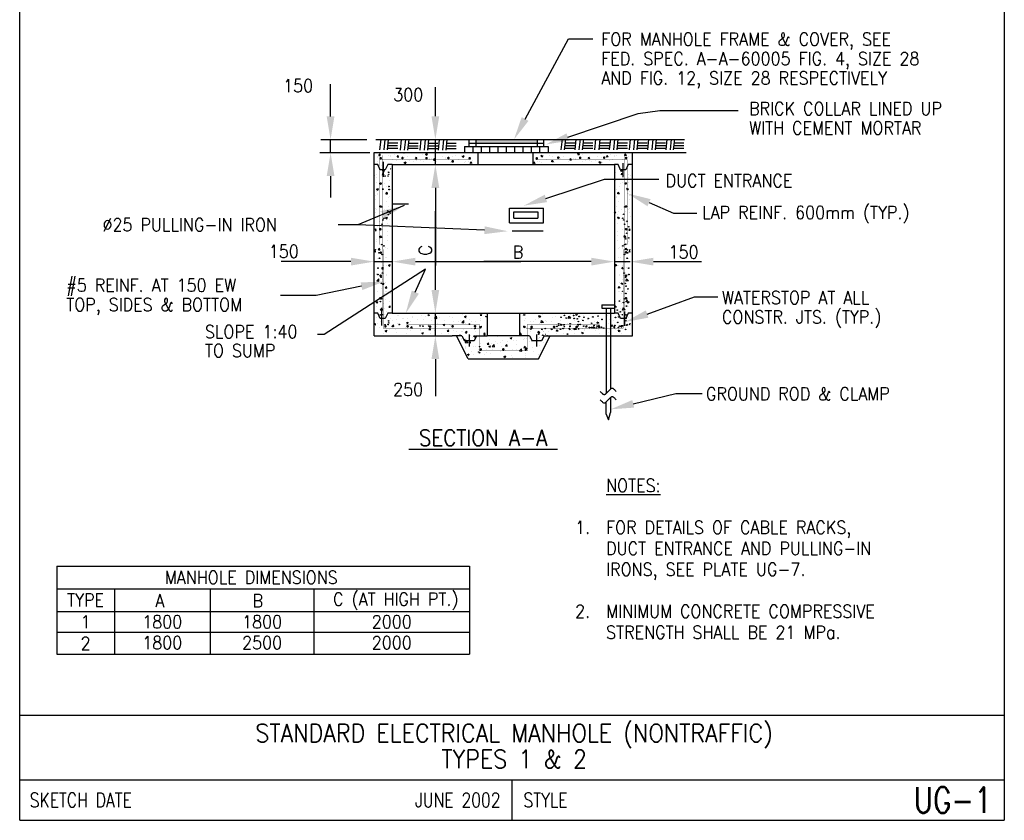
# Model space of a CAD drawing. Extents: x 0 to 7.6, y 0 to 9.85.
# Tile 1 of 2: x 0 to 7.6, y 0 to 6.18. Entities that reach past the tile are written whole.
import ezdxf
from ezdxf.enums import TextEntityAlignment as Align

# ---------------------------------------------------------------- set-up
doc = ezdxf.new("R2010")
doc.units = 0
doc.header["$MEASUREMENT"] = 0
doc.layers.get('0').update_dxf_attribs({"color": 2, "linetype": 'CONTINUOUS'})
doc.layers.add('E-DETL', color=2, linetype='CONTINUOUS')
doc.layers.add('E-DETL-TEXT', color=3, linetype='CONTINUOUS')
doc.styles.add('ROMANS', font='ROMANS.SHX', dxfattribs={"width": 0.8})

# ---------------------------------------------------------------- blocks, each defined once
blk = doc.blocks.new('BREAK')
blk.add_lwpolyline([(0, 0.0625), (-0.0055, 0.057), (-0.0103, 0.0521), (-0.0144, 0.0479), (-0.0177, 0.0441), (-0.0205, 0.0408), (-0.0225, 0.0378), (-0.0239, 0.0351), (-0.0247, 0.0326), (-0.0249, 0.0302), (-0.0246, 0.0279), (-0.0238, 0.0257), (-0.0226, 0.0236), (-0.0211, 0.0216), (-0.0194, 0.0196), (-0.0176, 0.0176), (-0.0156, 0.0156), (-0.0137, 0.0137), (-0.0117, 0.0117), (-0.0098, 0.0098), (-0.0078, 0.0078), (-0.0059, 0.0059), (-0.0039, 0.0039), (-0.002, 0.002), (0, 0), (0.002, -0.002), (0.0039, -0.0039), (0.0059, -0.0059), (0.0078, -0.0078), (0.0098, -0.0098), (0.0117, -0.0117), (0.0137, -0.0137), (0.0156, -0.0156), (0.0176, -0.0176), (0.0194, -0.0196), (0.0211, -0.0216), (0.0226, -0.0236), (0.0238, -0.0257), (0.0246, -0.0279), (0.0249, -0.0302), (0.0247, -0.0326), (0.0239, -0.0351), (0.0225, -0.0378), (0.0205, -0.0408), (0.0177, -0.0441), (0.0144, -0.0479), (0.0103, -0.0521), (0.0055, -0.057), (0, -0.0625)])
blk = doc.blocks.new('*X1')
at = {"color": 0}
for p, q in [((62.84, 116.43), (62.84, 116.43)), ((62.9, 116.21), (62.9, 116.21)), ((63.18, 116.58), (63.42, 116.87)), ((63.18, 116.58), (63.48, 116.56)), ((63.48, 116.56), (63.42, 116.87)), ((65.06, 116.5), (65.06, 116.5)), ((65.47, 116.57), (65.47, 116.57)), ((65.51, 116.32), (65.51, 116.32)), ((66.31, 116.66), (66.31, 116.66)), ((66.76, 116.27), (67, 116.55)), ((66.76, 116.27), (67.06, 116.24)), ((67.06, 116.24), (67, 116.55)), ((67.99, 116.89), (67.99, 116.89)), ((68.18, 116.21), (68.18, 116.21)), ((68.21, 116.91), (68.21, 116.91)), ((68.81, 116.3), (68.81, 116.3)), ((70.35, 115.95), (70.59, 116.24)), ((70.35, 115.95), (70.65, 115.93)), ((70.65, 115.93), (70.59, 116.24)), ((70.85, 116.09), (70.85, 116.09)), ((71.73, 116.8), (71.73, 116.8)), ((72.37, 116.78), (72.72, 116.92)), ((72.37, 116.78), (72.62, 116.62)), ((72.62, 116.62), (72.72, 116.92)), ((73.1, 115.95), (73.1, 115.95)), ((73.52, 115.98), (73.52, 115.98)), ((73.94, 115.64), (74.18, 115.93)), ((74.24, 115.61), (74.18, 115.93)), ((75.62, 116.27), (75.62, 116.27)), ((76.35, 116.19), (76.35, 116.19)), ((77.61, 116.35), (77.61, 116.35)), ((78.22, 116.64), (78.22, 116.64)), ((79.5, 116.6), (79.5, 116.6)), ((79.56, 116.38), (79.91, 116.52)), ((79.56, 116.38), (79.81, 116.22)), ((79.81, 116.22), (79.91, 116.52)), ((62.84, 114.55), (62.84, 114.55)), ((62.98, 115.3), (62.98, 115.3)), ((63.75, 114.53), (63.75, 114.53)), ((63.9, 115.76), (63.9, 115.76)), ((65, 114.69), (65, 114.69)), ((65.41, 114.9), (65.41, 114.9)), ((65.46, 113.95), (65.53, 114.02)), ((65.89, 115.8), (65.89, 115.8)), ((66.57, 115.65), (66.57, 115.65)), ((67.93, 115.22), (67.93, 115.22)), ((68.17, 115.17), (68.52, 115.31)), ((68.17, 115.17), (68.41, 115.01)), ((68.42, 115.01), (68.52, 115.31)), ((69.24, 115.53), (69.24, 115.53)), ((70.05, 115.36), (70.05, 115.36)), ((70.53, 115.6), (70.53, 115.6)), ((71.3, 115.52), (71.3, 115.52)), ((71.9, 115.42), (71.9, 115.42)), ((73.2, 115.77), (73.2, 115.77)), ((73.94, 115.64), (74.24, 115.61)), ((74.57, 115.31), (74.57, 115.31)), ((76.19, 115.87), (76.19, 115.87)), ((77.24, 115.2), (77.24, 115.2)), ((77.52, 115.33), (77.76, 115.61)), ((77.52, 115.33), (77.82, 115.3)), ((77.82, 115.3), (77.76, 115.61)), ((78.86, 115.75), (78.86, 115.75)), ((79.91, 115.08), (79.91, 115.08)), ((80.27, 115.32), (80.27, 115.32)), ((80.73, 115.33), (80.73, 115.33)), ((81.11, 115.01), (81.35, 115.3)), ((81.11, 115.01), (81.13, 115.01)), ((81.34, 115.04), (81.34, 115.04)), ((81.4, 115.01), (81.35, 115.3)), ((81.53, 115.64), (81.53, 115.64)), ((62.43, 112.55), (62.43, 112.55)), ((62.77, 112.31), (62.77, 112.31)), ((62.78, 112.89), (62.78, 112.89)), ((63.68, 112.72), (63.68, 112.72)), ((63.87, 112.82), (64.11, 113.11)), ((63.87, 112.82), (64.17, 112.79)), ((63.97, 113.56), (64.32, 113.69)), ((63.97, 113.56), (64.22, 113.39)), ((64.17, 112.79), (64.11, 113.11)), ((64.22, 113.39), (64.32, 113.69)), ((64.52, 113.78), (64.52, 113.78)), ((65.35, 113.24), (65.35, 113.24)), ((65.46, 113.95), (65.53, 113.93)), ((62.72, 111.22), (62.72, 111.22)), ((63.54, 111.22), (63.54, 111.22)), ((63.97, 111.22), (63.97, 111.22)), ((64.26, 111), (64.26, 111)), ((64.6, 110.55), (64.6, 110.55)), ((65.29, 111.57), (65.29, 111.57)), ((62.55, 108.68), (62.55, 108.68)), ((62.66, 109.56), (62.66, 109.56)), ((62.76, 109.93), (63.11, 110.07)), ((62.76, 109.93), (63, 109.77)), ((62.95, 109.02), (62.95, 109.02)), ((62.96, 108.97), (62.96, 108.97)), ((63, 109.77), (63.11, 110.07)), ((64.56, 109.06), (64.81, 109.35)), ((64.56, 109.06), (64.86, 109.03)), ((64.86, 109.03), (64.81, 109.35)), ((65.17, 108.24), (65.17, 108.24)), ((65.22, 108.57), (65.22, 108.57)), ((65.23, 109.91), (65.23, 109.91)), ((62.54, 106.23), (62.54, 106.23)), ((62.6, 107.89), (62.6, 107.89)), ((64.79, 107.47), (64.79, 107.47)), ((65.1, 106.58), (65.1, 106.58)), ((62.48, 104.56), (62.48, 104.56)), ((62.63, 105.45), (62.63, 105.45)), ((62.76, 105.98), (62.76, 105.98)), ((63.47, 105.5), (63.47, 105.5)), ((63.95, 104.89), (63.95, 104.89)), ((64.24, 106.01), (64.24, 106.01)), ((64.52, 104.3), (64.87, 104.43)), ((64.52, 104.3), (64.77, 104.13)), ((64.73, 105.66), (64.73, 105.66)), ((64.77, 104.13), (64.87, 104.43)), ((65.04, 104.92), (65.04, 104.92)), ((65.26, 105.3), (65.5, 105.59)), ((65.26, 105.3), (65.53, 105.27)), ((65.3, 105.34), (65.3, 105.34)), ((65.53, 105.41), (65.5, 105.59)), ((62.95, 102.64), (62.95, 102.64)), ((63.25, 103.47), (63.25, 103.47)), ((63.41, 103.69), (63.41, 103.69)), ((64.98, 103.25), (64.98, 103.25)), ((65.3, 103.94), (65.3, 103.94)), ((62.44, 101.94), (62.61, 102.14)), ((62.44, 101.84), (62.66, 101.83)), ((62.66, 101.83), (62.61, 102.14)), ((63.31, 100.67), (63.66, 100.8)), ((63.31, 100.67), (63.56, 100.5)), ((63.56, 100.5), (63.66, 100.8)), ((63.99, 101.97), (63.99, 101.97)), ((64.92, 101.59), (64.92, 101.59)), ((64.94, 100.8), (64.94, 100.8)), ((62.67, 99.99), (62.67, 99.99)), ((62.74, 99.65), (62.74, 99.65)), ((63.33, 100.24), (63.33, 100.24)), ((63.94, 98.55), (63.94, 98.55)), ((64.86, 99.92), (64.86, 99.92)), ((62.45, 98.03), (62.5, 98.09)), ((62.45, 97.63), (62.56, 97.61)), ((62.56, 97.61), (62.5, 98.09)), ((63.06, 98.09), (63.3, 98.38)), ((63.06, 98.09), (63.36, 98.06)), ((63.36, 98.06), (63.3, 98.38)), ((63.95, 98.26), (63.95, 98.26)), ((64.45, 96.63), (64.45, 96.63)), ((64.52, 98.44), (64.52, 98.44)), ((64.74, 96.59), (64.74, 96.59)), ((64.8, 98.26), (64.8, 98.26)), ((62.93, 96.3), (62.93, 96.3)), ((62.98, 95.71), (62.98, 95.71)), ((63.14, 94.66), (63.14, 94.66)), ((63.2, 96.47), (63.2, 96.47)), ((64.03, 95.03), (64.03, 95.03)), ((64.68, 94.93), (64.68, 94.93)), ((65.03, 94.91), (65.03, 94.91)), ((65.07, 95.03), (65.42, 95.16)), ((65.07, 95.03), (65.32, 94.86)), ((65.32, 94.86), (65.42, 95.16)), ((62.73, 93.32), (62.73, 93.32)), ((63.72, 92.94), (63.72, 92.94)), ((63.75, 94.33), (63.99, 94.62)), ((63.75, 94.33), (64.05, 94.3)), ((64.05, 94.3), (63.99, 94.62)), ((64.62, 93.26), (64.62, 93.26)), ((64.65, 93.05), (64.65, 93.05)), ((62.77, 91.98), (63.16, 92.39)), ((62.77, 91.98), (63.22, 91.91)), ((63.22, 91.91), (63.16, 92.39)), ((63.86, 91.4), (64.21, 91.54)), ((63.86, 91.4), (64.11, 91.24)), ((63.93, 92.22), (63.93, 92.22)), ((64.11, 91.24), (64.21, 91.54)), ((64.45, 90.57), (64.69, 90.86)), ((64.56, 91.6), (64.56, 91.6)), ((64.75, 90.54), (64.69, 90.86)), ((62.92, 89.97), (62.92, 89.97)), ((63.68, 90.5), (63.68, 90.5)), ((64.24, 89.41), (64.24, 89.41)), ((64.45, 90.57), (64.75, 90.54)), ((64.5, 89.94), (64.5, 89.94)), ((64.73, 89.83), (64.73, 89.83)), ((65.49, 89.57), (65.49, 89.57)), ((62.64, 87.78), (62.99, 87.91)), ((62.64, 87.78), (62.89, 87.61)), ((62.68, 87.96), (62.68, 87.96)), ((62.71, 86.99), (62.71, 86.99)), ((62.89, 87.61), (62.99, 87.91)), ((62.93, 87.44), (62.93, 87.44)), ((64.18, 87.6), (64.18, 87.6)), ((64.44, 88.27), (64.44, 88.27)), ((65.14, 86.81), (65.38, 87.09)), ((65.35, 87.84), (65.35, 87.84)), ((65.44, 86.78), (65.38, 87.09)), ((62.86, 85.63), (62.86, 85.63)), ((63.44, 86.28), (63.83, 86.69)), ((63.44, 86.28), (63.88, 86.21)), ((63.88, 86.21), (63.83, 86.69)), ((63.91, 85.89), (63.91, 85.89)), ((64.37, 86.61), (64.37, 86.61)), ((64.38, 85.29), (64.38, 85.29)), ((64.76, 85.88), (64.76, 85.88)), ((65.14, 86.81), (65.44, 86.78)), ((66.84, 85.26), (66.84, 85.26)), ((67.05, 85.17), (67.05, 85.17)), ((69.72, 85.06), (69.72, 85.06)), ((71.65, 85.14), (71.65, 85.14)), ((72.81, 85.37), (72.83, 85.37)), ((72.81, 85.37), (73.06, 85.2)), ((72.9, 85.15), (72.9, 85.15)), ((73.06, 85.2), (73.12, 85.37)), ((74.11, 84.63), (74.5, 85.03)), ((74.15, 85.32), (74.15, 85.32)), ((74.55, 84.56), (74.5, 85.03)), ((77.07, 85.02), (77.07, 85.02)), ((79.63, 85.37), (79.63, 85.37)), ((80, 84.96), (80.35, 85.1)), ((80.25, 84.8), (80.35, 85.1)), ((83.07, 85.24), (83.19, 85.37)), ((83.07, 85.24), (83.37, 85.21)), ((83.37, 85.21), (83.34, 85.37)), ((62.47, 83.63), (62.49, 83.65)), ((62.47, 83.34), (62.55, 83.33)), ((62.55, 83.33), (62.49, 83.65)), ((62.76, 84.73), (62.76, 84.73)), ((62.9, 83.64), (62.9, 83.64)), ((63.44, 83.91), (63.44, 83.91)), ((64.25, 83.28), (64.25, 83.28)), ((64.31, 84.94), (64.31, 84.94)), ((65.43, 84.62), (65.43, 84.62)), ((65.82, 84.14), (65.82, 84.14)), ((65.83, 83.05), (66.08, 83.33)), ((66.13, 83.02), (66.08, 83.33)), ((66.6, 84.32), (66.6, 84.32)), ((66.78, 83.6), (66.78, 83.6)), ((67.85, 84.49), (67.85, 84.49)), ((68.1, 84.5), (68.1, 84.5)), ((68.61, 83.75), (68.96, 83.89)), ((68.61, 83.75), (68.86, 83.58)), ((68.74, 84.64), (68.74, 84.64)), ((68.86, 83.58), (68.96, 83.89)), ((69.38, 83.97), (69.38, 83.97)), ((69.74, 84.74), (69.74, 84.74)), ((70.77, 84.39), (70.77, 84.39)), ((71.59, 83.18), (71.59, 83.18)), ((71.94, 84.32), (71.94, 84.32)), ((72.39, 84.95), (72.39, 84.95)), ((72.84, 83.34), (72.84, 83.34)), ((73.44, 84.28), (73.44, 84.28)), ((74.11, 84.63), (74.55, 84.56)), ((74.47, 84.64), (74.47, 84.64)), ((74.73, 83.59), (74.73, 83.59)), ((75.05, 84.84), (75.05, 84.84)), ((75.8, 83.35), (76.15, 83.49)), ((75.8, 83.35), (76.04, 83.18)), ((76.04, 83.18), (76.15, 83.49)), ((76.11, 84.16), (76.11, 84.16)), ((77, 83.35), (77, 83.35)), ((77.28, 83.16), (77.28, 83.16)), ((77.72, 84.72), (77.72, 84.72)), ((77.89, 84.01), (77.89, 84.01)), ((78.78, 84.05), (78.78, 84.05)), ((79.14, 84.17), (79.14, 84.17)), ((79.45, 83.8), (79.84, 84.21)), ((79.45, 83.8), (79.89, 83.73)), ((79.57, 83.71), (79.57, 83.71)), ((79.89, 83.73), (79.84, 84.21)), ((80, 84.96), (80.25, 84.8)), ((80.19, 83.66), (80.19, 83.66)), ((80.39, 84.61), (80.39, 84.61)), ((81.04, 84.42), (81.04, 84.42)), ((81.45, 83.94), (81.45, 83.94)), ((82.1, 84.03), (82.1, 84.03)), ((82.98, 82.95), (83.33, 83.09)), ((83.06, 84.5), (83.06, 84.5)), ((83.11, 84.16), (83.11, 84.16)), ((83.23, 82.78), (83.33, 83.09)), ((63.38, 82.75), (63.38, 82.75)), ((64.19, 81.61), (64.19, 81.61)), ((64.41, 82.14), (64.76, 82.27)), ((64.41, 82.14), (64.66, 81.97)), ((64.66, 81.97), (64.76, 82.27)), ((65.28, 82.35), (65.28, 82.35)), ((65.83, 83.05), (66.13, 83.02)), ((66.05, 82.63), (66.05, 82.63)), ((66.54, 82.51), (66.54, 82.51)), ((66.72, 81.93), (66.72, 81.93)), ((68.43, 82.76), (68.43, 82.76)), ((68.53, 81.66), (68.53, 81.66)), ((68.72, 82.52), (68.72, 82.52)), ((69.31, 82.31), (69.31, 82.31)), ((69.42, 82.73), (69.66, 83.02)), ((69.42, 82.73), (69.72, 82.71)), ((69.72, 82.71), (69.66, 83.02)), ((71.39, 82.41), (71.39, 82.41)), ((71.45, 82.16), (71.45, 82.16)), ((71.6, 81.74), (71.95, 81.87)), ((71.6, 81.74), (71.84, 81.57)), ((71.84, 81.57), (71.95, 81.87)), ((71.88, 82.66), (71.88, 82.66)), ((73.01, 82.42), (73.25, 82.71)), ((73.01, 82.42), (73.31, 82.39)), ((73.31, 82.39), (73.25, 82.71)), ((73.42, 81.62), (73.42, 81.62)), ((74.06, 82.29), (74.06, 82.29)), ((74.36, 82.66), (74.36, 82.66)), ((74.41, 82.98), (74.41, 82.98)), ((75.56, 81.56), (75.56, 81.56)), ((76.57, 82.04), (76.57, 82.04)), ((76.59, 82.11), (76.83, 82.39)), ((76.59, 82.11), (76.89, 82.08)), ((76.73, 82.18), (76.73, 82.18)), ((76.89, 82.08), (76.83, 82.39)), ((76.94, 81.69), (76.94, 81.69)), ((77.83, 82.2), (77.83, 82.2)), ((78.48, 82.06), (78.48, 82.06)), ((79.05, 81.44), (79.13, 81.47)), ((79.12, 81.44), (79.13, 81.47)), ((79.4, 82.07), (79.4, 82.07)), ((79.51, 82.04), (79.51, 82.04)), ((79.72, 82.45), (79.72, 82.45)), ((80.18, 81.79), (80.42, 82.08)), ((80.18, 81.79), (80.48, 81.77)), ((80.48, 81.77), (80.42, 82.08)), ((81.39, 82.56), (81.39, 82.56)), ((82.04, 82.36), (82.04, 82.36)), ((82.07, 81.96), (82.07, 81.96)), ((82.88, 82.87), (82.88, 82.87)), ((82.98, 82.95), (83.23, 82.78)), ((83.77, 81.48), (84.01, 81.76)), ((83.77, 81.48), (84.07, 81.45)), ((84.07, 81.45), (84.01, 81.76))]:
    blk.add_line(p, q, dxfattribs=at)
blk = doc.blocks.new('*X2')
at = {"color": 0}
for p, q in [((81.09, 79.4), (81.09, 79.4)), ((81.77, 79.33), (82.12, 79.46)), ((81.77, 79.33), (82.01, 79.16)), ((82.01, 79.16), (82.12, 79.46)), ((83.39, 79.34), (83.39, 79.34)), ((83.76, 79.29), (83.76, 79.29)), ((91.84, 79.33), (91.84, 79.33)), ((94.76, 79.83), (94.76, 79.83)), ((79.39, 78.71), (79.39, 78.71)), ((79.48, 78.84), (79.48, 78.84)), ((80.11, 78.1), (80.5, 78.51)), ((80.11, 78.1), (80.55, 78.03)), ((80.18, 77.33), (80.18, 77.33)), ((80.25, 78.92), (80.25, 78.92)), ((80.55, 78.03), (80.5, 78.51)), ((80.87, 78.03), (81.11, 78.32)), ((80.87, 78.03), (81.17, 78)), ((81.17, 78), (81.11, 78.32)), ((81.5, 79.09), (81.5, 79.09)), ((81.85, 77.37), (81.85, 77.37)), ((81.91, 79.03), (81.91, 79.03)), ((82.08, 77.36), (82.08, 77.36)), ((82.15, 78.73), (82.15, 78.73)), ((83.09, 77.83), (83.09, 77.83)), ((84.45, 77.74), (84.45, 77.74)), ((84.46, 77.72), (84.7, 78)), ((84.46, 77.72), (84.76, 77.69)), ((84.76, 77.69), (84.7, 78)), ((84.75, 77.31), (85.1, 77.45)), ((84.75, 77.31), (85, 77.15)), ((84.82, 78.62), (84.82, 78.62)), ((85, 77.15), (85.1, 77.45)), ((85.23, 77.78), (85.23, 77.78)), ((85.45, 77.27), (85.83, 77.68)), ((85.45, 77.27), (85.89, 77.21)), ((85.89, 77.21), (85.83, 77.68)), ((86.01, 78.33), (86.01, 78.33)), ((86.43, 79.18), (86.43, 79.18)), ((86.49, 77.95), (86.49, 77.95)), ((87.02, 78.1), (87.02, 78.1)), ((87.49, 78.5), (87.49, 78.5)), ((88.05, 77.4), (88.29, 77.69)), ((88.05, 77.4), (88.35, 77.38)), ((88.35, 77.38), (88.29, 77.69)), ((88.38, 78.19), (88.38, 78.19)), ((88.93, 78.83), (88.93, 78.83)), ((88.95, 78.93), (89.3, 79.06)), ((88.95, 78.93), (89.2, 78.76)), ((89.1, 79.06), (89.1, 79.06)), ((89.2, 78.76), (89.3, 79.06)), ((89.54, 78.42), (89.54, 78.42)), ((90.12, 77.73), (90.12, 77.73)), ((90.15, 78.39), (90.15, 78.39)), ((91.54, 78.61), (91.54, 78.61)), ((91.63, 77.09), (91.87, 77.38)), ((91.77, 78.95), (91.77, 78.95)), ((91.93, 77.06), (91.87, 77.38)), ((92.14, 78.79), (92.14, 78.79)), ((92.79, 78.77), (92.79, 78.77)), ((92.82, 78.28), (92.82, 78.28)), ((93.04, 78.23), (93.04, 78.23)), ((94.44, 78.84), (94.44, 78.84)), ((94.65, 77.48), (94.65, 77.48)), ((94.68, 79.02), (94.68, 79.02)), ((94.71, 79.14), (94.71, 79.14)), ((95.49, 78.17), (95.49, 78.17)), ((95.96, 78.73), (95.96, 78.73)), ((80.1, 76.86), (80.1, 76.86)), ((80.18, 77.12), (80.18, 77.12)), ((80.55, 75.7), (80.9, 75.83)), ((80.55, 75.7), (80.8, 75.53)), ((80.76, 75.39), (80.76, 75.39)), ((80.8, 75.53), (80.9, 75.83)), ((81.38, 76.23), (81.38, 76.23)), ((81.79, 75.7), (81.79, 75.7)), ((82.77, 76.75), (82.77, 76.75)), ((83.92, 75.81), (83.92, 75.81)), ((84.29, 76.73), (84.29, 76.73)), ((84.39, 76.08), (84.39, 76.08)), ((85.17, 75.97), (85.17, 75.97)), ((85.44, 76.63), (85.44, 76.63)), ((86.96, 76.43), (86.96, 76.43)), ((87.06, 76.22), (87.06, 76.22)), ((87.21, 77.23), (87.21, 77.23)), ((87.73, 75.3), (88.08, 75.43)), ((87.98, 75.13), (88.08, 75.43)), ((88.11, 76.52), (88.11, 76.52)), ((89.12, 75.48), (89.12, 75.48)), ((89.48, 76.75), (89.48, 76.75)), ((90.22, 76.64), (90.22, 76.64)), ((90.77, 76.41), (90.77, 76.41)), ((90.78, 76.45), (91.17, 76.85)), ((90.78, 76.45), (91.23, 76.38)), ((91.23, 76.38), (91.17, 76.85)), ((91.47, 76.8), (91.47, 76.8)), ((91.63, 77.09), (91.93, 77.06)), ((91.94, 76.91), (92.29, 77.05)), ((91.94, 76.91), (92.18, 76.74)), ((92.02, 75.46), (92.02, 75.46)), ((92.03, 75.98), (92.03, 75.98)), ((92.08, 77.13), (92.08, 77.13)), ((92.18, 76.74), (92.29, 77.05)), ((93.37, 77.05), (93.37, 77.05)), ((93.44, 76.3), (93.44, 76.3)), ((94.59, 75.81), (94.59, 75.81)), ((94.95, 76.48), (94.95, 76.48)), ((87.73, 75.3), (87.98, 75.13)), ((89.42, 75.09), (89.42, 75.09)), ((92.05, 75.08), (92.05, 75.08))]:
    blk.add_line(p, q, dxfattribs=at)

msp = doc.modelspace()

# ---------------------------------------------------------------- linework, layer by layer
at = {"layer": 'E-DETL'}
for p, q in [((0, 0), (0, 9.8484)), ((7.6036, 9.8484), (7.6036, 0)), ((2.7494, 5.256), (5.1345, 5.256)), ((2.7879, 5.2572), (2.7795, 5.1751)), ((2.8207, 5.2572), (2.8124, 5.1751)), ((2.8463, 5.2572), (2.8379, 5.1751)), ((2.9458, 5.2562), (2.9374, 5.174)), ((2.9786, 5.2562), (2.9702, 5.174)), ((3.0041, 5.2562), (2.9957, 5.174)), ((3.0989, 5.2555), (3.0905, 5.1734)), ((3.1317, 5.2555), (3.1233, 5.1734)), ((3.1572, 5.2555), (3.1489, 5.1734)), ((3.2405, 5.256), (3.2321, 5.1738)), ((3.2733, 5.256), (3.2649, 5.1738)), ((3.2988, 5.256), (3.2905, 5.1738)), ((3.4705, 5.2018), (3.4705, 5.256)), ((3.524, 5.2018), (3.524, 5.256)), ((3.9981, 5.2018), (3.9981, 5.256)), ((4.0478, 5.2018), (4.0478, 5.256)), ((4.1884, 5.2579), (4.18, 5.1757)), ((4.214, 5.2579), (4.2056, 5.1757)), ((4.2947, 5.2584), (4.2863, 5.1763)), ((4.3275, 5.2584), (4.3191, 5.1763)), ((4.353, 5.2584), (4.3447, 5.1763)), ((4.4478, 5.2578), (4.4394, 5.1757)), ((4.4806, 5.2578), (4.4723, 5.1757)), ((4.5617, 5.2584), (4.5533, 5.1763)), ((4.5945, 5.2584), (4.5861, 5.1763)), ((4.62, 5.2584), (4.6117, 5.1763)), ((4.7148, 5.2578), (4.7064, 5.1757)), ((4.7476, 5.2578), (4.7393, 5.1757)), ((4.7732, 5.2578), (4.7648, 5.1757)), ((4.8564, 5.2582), (4.848, 5.1761)), ((4.8892, 5.2582), (4.8808, 5.1761)), ((4.9148, 5.2582), (4.9064, 5.1761)), ((4.9977, 5.2579), (4.9893, 5.1757)), ((5.0305, 5.2579), (5.0221, 5.1757)), ((5.056, 5.2579), (5.0476, 5.1757)), ((2.8397, 5.189), (2.9189, 5.189)), ((2.8414, 5.2087), (2.9183, 5.2087)), ((2.8455, 5.2301), (2.9189, 5.2301)), ((2.9975, 5.1879), (3.0767, 5.1879)), ((2.9992, 5.2076), (3.0761, 5.2076)), ((3.0033, 5.229), (3.0767, 5.229)), ((3.1507, 5.1873), (3.2298, 5.1873)), ((3.1523, 5.207), (3.2293, 5.207)), ((3.1565, 5.2284), (3.2298, 5.2284)), ((3.2923, 5.1877), (3.3714, 5.1877)), ((3.2939, 5.2074), (3.3709, 5.2074)), ((3.2981, 5.2288), (3.3714, 5.2288)), ((3.4339, 5.2018), (3.4985, 5.2018)), ((3.4339, 5.2018), (3.4339, 5.155)), ((3.4705, 5.2289), (4.0478, 5.2289)), ((3.4985, 5.2018), (3.4985, 5.155)), ((3.4985, 5.2018), (3.5631, 5.2018)), ((3.5631, 5.2018), (3.5631, 5.155)), ((3.5631, 5.2018), (3.5631, 5.155)), ((3.5631, 5.2018), (3.6277, 5.2018)), ((3.6277, 5.2018), (3.6277, 5.155)), ((3.6277, 5.2018), (3.6923, 5.2018)), ((3.6923, 5.2018), (3.6923, 5.155)), ((3.6923, 5.2018), (3.7569, 5.2018)), ((3.7569, 5.2018), (3.7569, 5.155)), ((3.7569, 5.2018), (3.8215, 5.2018)), ((3.8215, 5.2018), (3.8215, 5.155)), ((3.8215, 5.2018), (3.8861, 5.2018)), ((3.8861, 5.2018), (3.8861, 5.155)), ((3.8861, 5.2018), (3.9507, 5.2018)), ((3.9507, 5.2018), (3.9507, 5.155)), ((3.9507, 5.2018), (4.0153, 5.2018)), ((4.0153, 5.2018), (4.0153, 5.155)), ((4.0153, 5.2018), (4.0799, 5.2018)), ((4.0799, 5.2018), (4.0799, 5.155)), ((4.2074, 5.1896), (4.2866, 5.1896)), ((4.2091, 5.2093), (4.286, 5.2093)), ((4.2132, 5.2308), (4.2866, 5.2308)), ((4.3465, 5.1902), (4.4256, 5.1902)), ((4.3481, 5.2099), (4.4251, 5.2099)), ((4.3523, 5.2313), (4.4256, 5.2313)), ((4.4744, 5.1896), (4.5536, 5.1896)), ((4.4761, 5.2093), (4.553, 5.2093)), ((4.4802, 5.2308), (4.5536, 5.2308)), ((4.6135, 5.1902), (4.6926, 5.1902)), ((4.6151, 5.2099), (4.6921, 5.2099)), ((4.6193, 5.2313), (4.6926, 5.2313)), ((4.7666, 5.1895), (4.8458, 5.1895)), ((4.7683, 5.2092), (4.8452, 5.2092)), ((4.7724, 5.2307), (4.8458, 5.2307)), ((4.9082, 5.1899), (4.9874, 5.1899)), ((4.9099, 5.2097), (4.9868, 5.2097)), ((4.914, 5.2311), (4.9874, 5.2311)), ((5.0494, 5.1896), (5.1286, 5.1896)), ((5.0511, 5.2093), (5.128, 5.2093)), ((5.0553, 5.2308), (5.1286, 5.2308)), ((2.7377, 3.7413), (2.7377, 5.155)), ((2.7377, 5.155), (5.1475, 5.155)), ((3.5403, 5.0622), (3.5403, 5.155)), ((3.9649, 5.0672), (3.9649, 5.155)), ((4.732, 3.7413), (4.732, 5.1586)), ((2.7645, 5.0622), (2.7377, 5.0622)), ((2.7842, 5.0228), (2.7645, 5.0622)), ((2.8236, 5.0228), (2.7842, 5.0228)), ((2.8074, 5.0832), (2.8074, 4.9679)), ((2.8433, 5.0622), (2.8236, 5.0228)), ((2.8758, 5.0622), (2.8433, 5.0622)), ((2.8758, 5.0622), (2.8758, 3.9146)), ((2.8758, 5.0622), (4.5941, 5.0622)), ((4.5941, 5.0622), (4.5941, 3.9146)), ((4.6209, 5.0622), (4.5941, 5.0622)), ((4.6406, 5.0228), (4.6209, 5.0622)), ((4.6799, 5.0228), (4.6406, 5.0228)), ((4.6574, 5.0742), (4.6574, 4.9659)), ((4.6996, 5.0622), (4.6799, 5.0228)), ((4.7321, 5.0622), (4.6996, 5.0622)), ((2.8798, 4.7584), (3.002, 4.7584)), ((3.7826, 4.6138), (3.7826, 4.7264)), ((3.7826, 4.7264), (4.0447, 4.7264)), ((4.0447, 4.6138), (4.0447, 4.7264)), ((4.0447, 4.6138), (4.0447, 4.7264)), ((3.8168, 4.6479), (3.8168, 4.6969)), ((3.8168, 4.6969), (4.0013, 4.6969)), ((3.8168, 4.6479), (4.0013, 4.6479)), ((3.7826, 4.6138), (4.0447, 4.6138)), ((3.8037, 4.5519), (4.0426, 4.5519)), ((4.4963, 3.9804), (4.4963, 3.955)), ((4.4963, 3.9804), (4.5941, 3.9804)), ((4.4963, 3.955), (4.5941, 3.955)), ((4.5285, 3.955), (4.5285, 3.2952)), ((4.5624, 3.955), (4.5624, 3.3286)), ((2.7645, 3.9146), (2.7377, 3.9146)), ((2.7842, 3.8753), (2.7645, 3.9146)), ((2.7952, 3.9357), (2.7952, 3.8204)), ((2.8433, 3.9146), (2.8236, 3.8753)), ((2.8758, 3.9146), (2.8433, 3.9146)), ((2.8758, 3.9146), (4.5941, 3.9146)), ((3.6093, 3.9146), (3.6093, 3.7413)), ((3.8606, 3.9146), (3.8606, 3.7413)), ((4.6209, 3.9146), (4.5941, 3.9146)), ((4.6406, 3.8753), (4.6209, 3.9146)), ((4.6706, 3.927), (4.6706, 3.8187)), ((4.6996, 3.9146), (4.6799, 3.8753)), ((4.7321, 3.9146), (4.6996, 3.9146)), ((2.8236, 3.8753), (2.7842, 3.8753)), ((4.6799, 3.8753), (4.6406, 3.8753)), ((2.7377, 3.7413), (3.3389, 3.7413)), ((3.415, 3.7413), (3.3389, 3.7413)), ((3.4634, 3.5634), (3.3744, 3.7413)), ((3.415, 3.7413), (3.4347, 3.702)), ((3.4699, 3.7501), (3.4699, 3.659)), ((3.5284, 3.7413), (3.6093, 3.7413)), ((3.5504, 3.7413), (3.6093, 3.7413)), ((3.8606, 3.7413), (3.6093, 3.7413)), ((3.9367, 3.7413), (3.8606, 3.7413)), ((3.9367, 3.7413), (3.9563, 3.702)), ((3.9916, 3.7501), (3.9916, 3.659)), ((4.0065, 3.5634), (4.0954, 3.7413)), ((4.0501, 3.7413), (4.131, 3.7413)), ((4.131, 3.7413), (4.732, 3.7413)), ((3.5088, 3.702), (3.4347, 3.702)), ((4.0304, 3.702), (3.9563, 3.702)), ((3.4634, 3.5634), (4.0065, 3.5634)), ((4.5277, 3.2284), (4.5277, 3.1415)), ((4.5628, 3.2646), (4.5628, 3.1472)), ((4.5277, 3.1415), (4.5467, 3.0905)), ((4.5467, 3.0905), (4.5628, 3.1472)), ((0.2857, 1.9631), (3.4741, 1.9631)), ((0.2857, 1.9631), (0.2857, 1.2814)), ((3.4741, 1.9631), (3.4741, 1.2814)), ((0.2857, 1.7873), (3.4741, 1.7873)), ((0.731, 1.7873), (0.731, 1.2814)), ((1.4713, 1.7873), (1.4713, 1.2814)), ((2.2724, 1.7873), (2.2724, 1.2814)), ((0.2857, 1.6128), (3.4741, 1.6128)), ((0.2857, 1.4514), (3.4741, 1.4514)), ((0.2857, 1.2814), (3.4741, 1.2814)), ((0, 0.8125), (7.6036, 0.8125)), ((0, 0.3125), (7.6036, 0.3125)), ((3.8018, 0.3125), (3.8018, 0)), ((0, 0), (7.6036, 0))]:
    msp.add_line(p, q, dxfattribs=at)
at = {"layer": 'E-DETL', "const_width": 0.00246}
for points in [[(3.4842, 5.0989), (2.7754, 5.0989), (2.7754, 4.4444)], [(2.799, 5.1343), (2.799, 3.9481)], [(3.9857, 5.0989), (4.6945, 5.0989), (4.6945, 4.4444)], [(4.6708, 5.1343), (4.6708, 3.9338)], [(2.8086, 4.4093), (2.8086, 3.7978)], [(4.6596, 4.4093), (4.6596, 3.7978)], [(2.9855, 3.8314), (3.549, 3.8314)], [(3.549, 3.8314), (3.549, 3.6255), (3.7349, 3.6255)], [(3.9208, 3.8314), (3.9208, 3.6255), (3.7349, 3.6255)], [(3.9208, 3.8314), (4.4781, 3.8314)], [(2.8086, 3.7978), (3.5606, 3.7978)], [(4.6596, 3.7978), (3.9097, 3.7978)]]:
    msp.add_lwpolyline(points, dxfattribs=at)
at = {"layer": 'E-DETL'}
for points, const_width in [([(2.7824, 5.1115, 1), (2.7923, 5.1115, 1)], 0.00984), ([(2.7844, 5.1115, 1), (2.7903, 5.1115, 1)], 0.00591), ([(2.951, 5.1131, 1), (2.9608, 5.1131, 1)], 0.00984), ([(2.953, 5.1131, 1), (2.9589, 5.1131, 1)], 0.00591), ([(3.1368, 5.1115, 1), (3.1466, 5.1115, 1)], 0.00984), ([(3.1387, 5.1115, 1), (3.1447, 5.1115, 1)], 0.00591), ([(3.3058, 5.1131, 1), (3.3156, 5.1131, 1)], 0.00984), ([(3.3077, 5.1131, 1), (3.3136, 5.1131, 1)], 0.00591), ([(3.4697, 5.1115, 1), (3.4796, 5.1115, 1)], 0.00984), ([(3.4717, 5.1115, 1), (3.4776, 5.1115, 1)], 0.00591), ([(3.9881, 5.1108, 1), (3.998, 5.1108, 1)], 0.00984), ([(4.1542, 5.1159, 1), (4.1641, 5.1159, 1)], 0.00984), ([(4.3232, 5.1143, 1), (4.3331, 5.1143, 1)], 0.00984), ([(4.509, 5.1159, 1), (4.5188, 5.1159, 1)], 0.00984), ([(4.6783, 5.1136, 1), (4.6881, 5.1136, 1)], 0.00984), ([(2.7824, 4.9158, 1), (2.7923, 4.9158, 1)], 0.00984), ([(2.7844, 4.9158, 1), (2.7903, 4.9158, 1)], 0.00591), ([(4.6755, 4.9167, 1), (4.6853, 4.9167, 1)], 0.00984), ([(4.6854, 4.9158, -1), (4.6795, 4.9158, -1)], 0.00591), ([(2.7824, 4.7392, 1), (2.7923, 4.7392, 1)], 0.00984), ([(2.7844, 4.7392, 1), (2.7903, 4.7392, 1)], 0.00591), ([(4.6776, 4.7392, 1), (4.6874, 4.7392, 1)], 0.00984), ([(4.6854, 4.7392, -1), (4.6795, 4.7392, -1)], 0.00591), ([(2.7799, 4.563, 1), (2.7898, 4.563, 1)], 0.00984), ([(4.6783, 4.5633, 1), (4.6881, 4.5633, 1)], 0.00984), ([(4.6854, 4.5611, -1), (4.6795, 4.5611, -1)], 0.00591), ([(2.784, 4.3822, 1), (2.7938, 4.3822, 1)], 0.00984), ([(2.7844, 4.3848, 1), (2.7903, 4.3848, 1)], 0.00591), ([(4.6776, 4.3848, 1), (4.6874, 4.3848, 1)], 0.00984), ([(4.6854, 4.3848, -1), (4.6795, 4.3848, -1)], 0.00591), ([(2.7824, 4.2042, 1), (2.7923, 4.2042, 1)], 0.00984), ([(2.7844, 4.2042, 1), (2.7903, 4.2042, 1)], 0.00591), ([(4.6776, 4.2042, 1), (4.6874, 4.2042, 1)], 0.00984), ([(4.6854, 4.2042, -1), (4.6795, 4.2042, -1)], 0.00591), ([(2.7799, 4.0298, 1), (2.7898, 4.0298, 1)], 0.00984), ([(2.7844, 4.0305, 1), (2.7903, 4.0305, 1)], 0.00591), ([(4.6776, 4.0305, 1), (4.6874, 4.0305, 1)], 0.00984), ([(4.6854, 4.0305, -1), (4.6795, 4.0305, -1)], 0.00591), ([(2.82, 3.8135, 1), (2.8298, 3.8135, 1)], 0.00984), ([(2.8218, 3.8119, 1), (2.8218, 3.806, 1)], 0.00591), ([(2.9906, 3.814, 1), (3.0005, 3.814, 1)], 0.00984), ([(2.9955, 3.8119, 1), (2.9955, 3.806, 1)], 0.00591), ([(3.164, 3.8114, 1), (3.1738, 3.8114, 1)], 0.00984), ([(3.1693, 3.8119, 1), (3.1693, 3.806, 1)], 0.00591), ([(3.1693, 3.8119, 1), (3.1693, 3.806, 1)], 0.00591), ([(3.3381, 3.814, 1), (3.3479, 3.814, 1)], 0.00984), ([(3.343, 3.8119, 1), (3.343, 3.806, 1)], 0.00591), ([(3.5115, 3.8145, 1), (3.5213, 3.8145, 1)], 0.00984), ([(3.5167, 3.8119, 1), (3.5167, 3.806, 1)], 0.00591), ([(3.9482, 3.8089, 1), (3.9581, 3.8089, 1)], 0.00984), ([(3.9531, 3.8119, -1), (3.9531, 3.806, -1)], 0.00591), ([(4.1219, 3.8089, 1), (4.1318, 3.8089, 1)], 0.00984), ([(4.1269, 3.8119, -1), (4.1269, 3.806, -1)], 0.00591), ([(4.2957, 3.8089, 1), (4.3055, 3.8089, 1)], 0.00984), ([(4.3006, 3.8119, -1), (4.3006, 3.806, -1)], 0.00591), ([(4.3006, 3.8119, -1), (4.3006, 3.806, -1)], 0.00591), ([(4.4694, 3.8089, 1), (4.4792, 3.8089, 1)], 0.00984), ([(4.4743, 3.8119, -1), (4.4743, 3.806, -1)], 0.00591), ([(4.6432, 3.8146, 1), (4.653, 3.8146, 1)], 0.00984), ([(4.648, 3.8119, -1), (4.648, 3.806, -1)], 0.00591), ([(4.6854, 3.8568, -1), (4.6795, 3.8568, -1)], 0.00591), ([(3.556, 3.6355, 1), (3.5658, 3.6355, 1)], 0.00984), ([(3.7297, 3.6355, 1), (3.7395, 3.6355, 1)], 0.00984), ([(3.9034, 3.6355, 1), (3.9132, 3.6355, 1)], 0.00984)]:
    msp.add_lwpolyline(points, format="xyb", close=True, dxfattribs=dict(at, const_width=const_width))
for points in [[(4.0013, 4.6969), (4.0013, 4.6479)], [(3.5284, 3.7413), (3.5088, 3.702)], [(4.0501, 3.7413), (4.0304, 3.702)]]:
    msp.add_lwpolyline(points, dxfattribs=at)
for centre in [(2.8214, 4.9739), (2.8449, 4.9743), (2.8492, 5.0029), (2.8498, 4.9872), (2.8053, 4.8725), (2.8514, 4.8929), (2.8532, 4.8698), (2.7965, 4.7357), (4.6733, 4.7357), (2.8055, 4.6788), (2.8131, 4.6478), (2.8418, 4.7048), (2.8476, 4.6761), (4.6567, 4.6478), (4.6643, 4.6788), (2.7986, 4.6017), (2.8053, 4.6347), (4.6646, 4.6347), (4.6713, 4.6017), (4.6811, 4.5643), (4.6849, 4.5598), (4.6899, 4.625), (4.7029, 4.5826), (2.7941, 4.5018), (4.6758, 4.5018), (4.6798, 4.4892), (4.6874, 4.5319), (4.7029, 4.4957), (2.797, 4.4446), (2.8118, 4.4344), (4.6581, 4.4344), (4.6729, 4.4446), (4.6798, 4.4471), (2.7464, 4.4052), (2.7757, 4.3809), (2.7771, 4.4031), (2.7789, 4.3389), (2.7988, 4.369), (4.6711, 4.369), (4.691, 4.3389), (4.6928, 4.4031), (4.6941, 4.3809), (2.7663, 4.263), (2.7901, 4.3126), (4.6798, 4.3126), (4.7035, 4.263), (2.7661, 4.2137), (2.7912, 4.1937), (2.8012, 4.2247), (4.6686, 4.2247), (4.6787, 4.1937), (4.7038, 4.2137), (2.7932, 4.1453), (4.6767, 4.1453), (4.6823, 4.1236), (4.6572, 4.0838), (4.6811, 4.0681), (4.6973, 4.1025), (2.7858, 4.0048), (2.7963, 4.0263), (4.6312, 4.0088), (4.6627, 3.9971), (4.6735, 4.0263), (4.684, 4.0048), (4.6859, 3.9702), (4.6905, 4.0149), (2.7862, 3.9018), (2.7981, 3.9402), (2.8012, 3.9036), (3.6018, 3.8889), (4.1804, 3.8832), (4.2064, 3.8983), (4.2209, 3.8777), (4.2473, 3.8841), (4.2773, 3.897), (4.3201, 3.8891), (4.3572, 3.8836), (4.4257, 3.8864), (4.4666, 3.8931), (4.6013, 3.8825), (4.6146, 3.9395), (4.6253, 3.8864), (4.6383, 3.926), (4.6541, 3.9036), (4.6572, 3.9402), (4.6836, 3.9018), (2.8214, 3.8264), (2.8449, 3.8267), (2.8492, 3.8554), (2.8498, 3.8396), (2.8785, 3.8135), (2.9311, 3.8282), (2.9965, 3.818), (3.0921, 3.8167), (3.1138, 3.8153), (3.1577, 3.8162), (3.4728, 3.8304), (4.1294, 3.8021), (4.1484, 3.8132), (4.1614, 3.8209), (4.1627, 3.8341), (4.2026, 3.8255), (4.2062, 3.811), (4.2494, 3.8117), (4.2505, 3.8158), (4.2514, 3.8325), (4.2816, 3.8748), (4.3062, 3.8716), (4.3121, 3.8162), (4.3127, 3.8273), (4.3141, 3.8502), (4.3288, 3.8284), (4.3497, 3.8595), (4.356, 3.8153), (4.3749, 3.8093), (4.3777, 3.8167), (4.391, 3.8744), (4.4001, 3.8051), (4.4153, 3.8058), (4.417, 3.8372), (4.4355, 3.821), (4.4534, 3.801), (4.4599, 3.8156), (4.4733, 3.818), (4.4926, 3.8064), (4.4969, 3.8662), (4.5103, 3.8006), (4.5913, 3.8135), (4.5927, 3.8046), (4.5969, 3.821), (4.6186, 3.8439), (4.6233, 3.8057), (4.6336, 3.8146), (4.6577, 3.818), (4.6819, 3.8751), (4.6875, 3.8224), (4.6914, 3.8255), (3.5162, 3.7978), (3.9462, 3.7927), (3.9536, 3.7978), (4.0081, 3.7527), (4.0328, 3.7897), (4.0388, 3.7446), (4.0586, 3.7963), (4.0737, 3.7415), (4.1072, 3.7926), (4.1105, 3.7905), (4.1759, 3.7906), (4.1974, 3.7969), (4.2305, 3.7537), (4.244, 3.796), (4.2478, 3.7897), (4.2796, 3.7934), (4.2922, 3.7917), (4.3163, 3.7944), (4.6789, 3.7904), (3.4356, 3.7092), (3.5521, 3.6567), (3.5448, 3.6155), (3.5521, 3.6096)]:
    msp.add_circle(centre, 0.0025, dxfattribs=at)
msp.add_solid([(3.524, 5.256), (3.524, 5.2289), (3.9981, 5.256), (3.9981, 5.2289)], dxfattribs=at)
at = {"layer": 'E-DETL-TEXT'}
for p, q in [((3.9028, 5.4142), (4.238, 6.0328)), ((4.238, 6.0328), (4.4251, 6.0328)), ((2.4007, 5.4344), (2.4007, 5.684)), ((3.21, 5.436), (3.21, 5.6607)), ((4.7754, 5.4579), (4.9437, 5.4792)), ((4.9437, 5.4792), (5.548, 5.4792)), ((4.2326, 5.2748), (4.7754, 5.4579)), ((2.6817, 5.2544), (2.326, 5.2544)), ((2.4007, 5.1534), (2.4007, 5.2544)), ((3.21, 5.0622), (3.21, 5.256)), ((2.7045, 5.1534), (2.3168, 5.1534)), ((2.4007, 4.9734), (2.4007, 4.8086)), ((4.0637, 4.8012), (4.5168, 4.95)), ((4.5168, 4.95), (4.9359, 4.95)), ((3.21, 4.8822), (3.21, 4.2825)), ((2.969, 4.7456), (2.6118, 4.5974)), ((4.86, 4.7684), (5.0489, 4.6878)), ((3.21, 4.0946), (3.21, 4.7038)), ((5.0489, 4.6878), (5.2289, 4.6878)), ((2.6118, 4.5974), (2.4583, 4.5974)), ((3.5891, 4.5556), (2.6118, 4.5974)), ((2.5577, 4.3131), (2.0182, 4.3131)), ((2.7377, 4.3131), (2.8758, 4.3131)), ((3.0558, 4.3131), (3.8713, 4.3131)), ((4.4141, 4.3131), (3.585, 4.3131)), ((4.5941, 4.3131), (4.7142, 4.3131)), ((4.8942, 4.3131), (5.2641, 4.3131)), ((3.1349, 4.2541), (2.3525, 3.7517)), ((3.0551, 4.0777), (3.1349, 4.2541)), ((2.6393, 4.1231), (2.2906, 4.0506)), ((2.2906, 4.0506), (2.0136, 4.0506)), ((4.845, 3.9086), (5.2119, 4.0411)), ((5.2119, 4.0411), (5.3919, 4.0411)), ((3.21, 3.7413), (3.21, 3.9146)), ((3.21, 3.5613), (3.21, 3.2736)), ((4.7377, 3.2154), (5.0677, 3.2959)), ((5.0677, 3.2959), (5.2693, 3.2959))]:
    msp.add_line(p, q, dxfattribs=at)
msp.add_lwpolyline([(2.3525, 3.7517), (2.2999, 3.7517)], dxfattribs=at)
for points in [[(2.4307, 5.4344), (2.3707, 5.4344), (2.4007, 5.2544)], [(3.24, 5.436), (3.18, 5.436), (3.21, 5.256)], [(3.9291, 5.3999), (3.8764, 5.4285), (3.817, 5.256)], [(4.2422, 5.2464), (4.2231, 5.3033), (4.0621, 5.2173)], [(2.3707, 4.9734), (2.4307, 4.9734), (2.4007, 5.1534)], [(3.18, 4.8822), (3.24, 4.8822), (3.21, 5.0622)], [(4.073, 4.7727), (4.0543, 4.8297), (3.8927, 4.7451)], [(4.8482, 4.7408), (4.8718, 4.796), (4.6945, 4.8391)], [(2.7913, 4.7041), (2.8143, 4.6487), (2.969, 4.7456)], [(3.5903, 4.5856), (3.5878, 4.5256), (3.7689, 4.5479)], [(2.5577, 4.3431), (2.5577, 4.2831), (2.7377, 4.3131)], [(3.0558, 4.2831), (3.0558, 4.3431), (2.8758, 4.3131)], [(4.4141, 4.3431), (4.4141, 4.2831), (4.5941, 4.3131)], [(4.8942, 4.2831), (4.8942, 4.3431), (4.7142, 4.3131)], [(2.6332, 4.1525), (2.6454, 4.0938), (2.8155, 4.1598)], [(3.0824, 4.0654), (3.0278, 4.0901), (2.9809, 3.9138)], [(3.24, 4.0946), (3.18, 4.0946), (3.21, 3.9146)], [(4.8552, 3.8804), (4.8348, 3.9368), (4.6758, 3.8474)], [(3.18, 3.5613), (3.24, 3.5613), (3.21, 3.7413)], [(4.7448, 3.1863), (4.7306, 3.2446), (4.5628, 3.1728)]]:
    msp.add_solid(points, dxfattribs=at)

# ---------------------------------------------------------------- block references
at = {"layer": 'E-DETL', "yscale": 0.03937, "zscale": 0.03937}
for name, p, xscale in [('*X1', (0.2857, 0.544), 0.03937), ('*X1', (7.1734, 0.544), -0.03937), ('*X2', (0.2857, 0.6151), 0.03937)]:
    msp.add_blockref(name, p, dxfattribs=dict(at, xscale=xscale))
at = {"layer": 'E-DETL', "xscale": 0.999998, "yscale": 0.999998, "zscale": 0.999998, "rotation": 90}
for p in [(4.545, 3.3114), (4.545, 3.2466)]:
    msp.add_blockref('BREAK', p, dxfattribs=at)

# ---------------------------------------------------------------- texts
at = {"layer": 'E-DETL-TEXT', "style": 'ROMANS', "width": 0.9}
for s, height, p in [('FOR MANHOLE FRAME & COVER, SEE', 0.1, (4.4911, 5.9807)), ('FED. SPEC. A-A-60005 FIG. 4, SIZE 28', 0.1, (4.4911, 5.8307)), ('AND FIG. 12, SIZE 28 RESPECTIVELY', 0.1, (4.4911, 5.6807)), ('150', 0.1, (2.0347, 5.6214)), ('300', 0.1, (2.8846, 5.5529)), ('BRICK COLLAR LINED UP', 0.1, (5.6326, 5.4452)), ('WITH CEMENT MORTAR', 0.1, (5.6326, 5.2952)), ('DUCT ENTRANCE', 0.1, (4.9876, 4.8882)), ('LAP REINF. 600mm (TYP.)', 0.1, (5.2703, 4.6425)), ('%%C25 PULLING-IN IRON', 0.1, (0.6396, 4.5481)), ('150', 0.1, (1.9234, 4.342)), ('B', 0.1, (3.8074, 4.3363)), ('150', 0.1, (5.0112, 4.3377)), ('#5 REINF. AT 150 EW', 0.1, (0.3594, 4.0813)), ('TOP, SIDES & BOTTOM', 0.1, (0.3594, 3.9313)), ('WATERSTOP AT ALL', 0.1, (5.4233, 3.9859)), ('CONSTR. JTS. (TYP.)', 0.1, (5.4233, 3.8359)), ('SLOPE 1:40', 0.1, (1.4309, 3.7218)), ('TO SUMP', 0.1, (1.4309, 3.5761)), ('GROUND ROD & CLAMP', 0.1, (5.2992, 3.2426)), ('%%u SECTION A-A ', 0.125, (3.0058, 2.8908)), ('%%UNOTES:', 0.1, (4.5284, 2.535)), ('FOR DETAILS OF CABLE RACKS,', 0.1, (4.5284, 2.2112)), ('DUCT ENTRANCE AND PULLING-IN', 0.1, (4.5284, 2.0493)), ('IRONS, SEE PLATE UG-7.', 0.1, (4.5284, 1.8874)), ('MINIMUM CONCRETE COMPRESSIVE', 0.1, (4.5284, 1.5636)), ('STRENGTH SHALL BE 21 MPa.', 0.1, (4.5284, 1.4017))]:
    msp.add_text(s, height=height, dxfattribs=at).set_placement(p)
for s, rotation, p in [('C', 90.00001, (3.1817, 4.3598)), ('250', 0.00001, (2.8841, 3.2758))]:
    msp.add_text(s, height=0.1, rotation=rotation, dxfattribs=at).set_placement(p)
for s, p in [('1.  ', (4.5284, 2.2112)), ('2.  ', (4.5284, 1.5636))]:
    msp.add_text(s, height=0.1, dxfattribs=at).set_placement(p, align=Align.RIGHT)
for s, p in [('MANHOLE DIMENSIONS', (1.7882, 1.8752)), ('TYPE', (0.5083, 1.7006)), ('A', (1.0816, 1.6946)), ('B', (1.8392, 1.6946)), (' C (AT HIGH PT.)', (2.8732, 1.7)), ('1800', (1.1011, 1.5321)), ('1800', (1.8718, 1.5321)), ('2000', (2.8732, 1.5321)), ('1', (0.5083, 1.5321)), ('2', (0.5083, 1.3664)), ('1800', (1.1011, 1.3707)), ('2500', (1.8718, 1.3707)), ('2000', (2.8732, 1.3707))]:
    msp.add_text(s, height=0.1, dxfattribs=at).set_placement(p, align=Align.MIDDLE)
for s, p in [('STANDARD ELECTRICAL MANHOLE (NONTRAFFIC)', (3.8188, 0.6031)), ('TYPES 1 & 2', (3.8188, 0.4031))]:
    msp.add_text(s, height=0.14, dxfattribs=at).set_placement(p, align=Align.CENTER)
at = {"layer": 'E-DETL-TEXT', "style": 'ROMANS', "width": 0.8}
for s, height, p in [('UG-1', 0.19685, (7.5055, 0.1563)), ('JUNE 2002', 0.11, (3.713, 0.1563))]:
    msp.add_text(s, height=height, dxfattribs=at).set_placement(p, align=Align.MIDDLE_RIGHT)
for s, p in [('SKETCH DATE', (0.0773, 0.1563)), ('STYLE', (3.8906, 0.1563))]:
    msp.add_text(s, height=0.11, dxfattribs=at).set_placement(p, align=Align.MIDDLE_LEFT)

doc.saveas('drawing.dxf')
